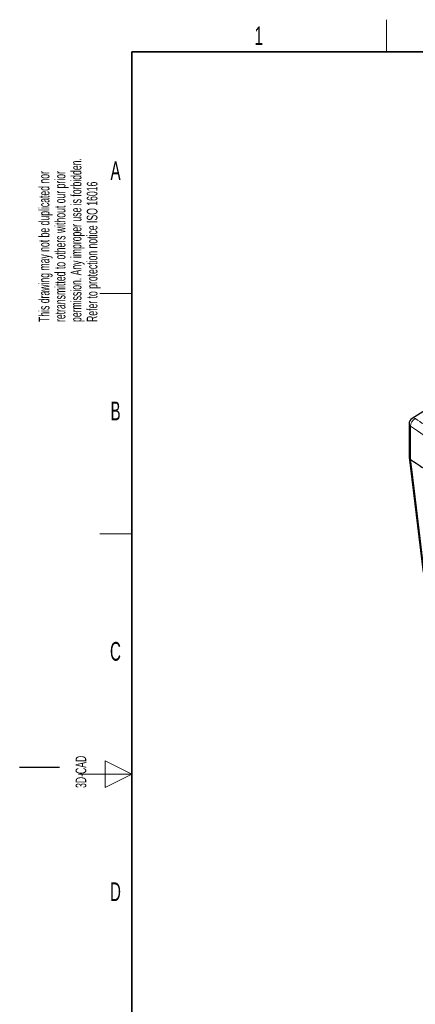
# Paper-space layout 'Blatt4' of a CAD drawing. Header units: millimetres. Extents: x 5 to 418, y 2 to 292.
# Tile 2 of 68: x 5 to 79, y 104 to 288. Entities that reach past the tile are written whole.
import ezdxf

# ---------------------------------------------------------------- set-up
doc = ezdxf.new("R2010")
doc.units = ezdxf.units.MM
doc.layers.add('SLD-0', color=7, linetype='Continuous')
doc.styles.add('SLDTEXTSTYLE0', font='TXT', dxfattribs={"width": 0.605})

psp = doc.layouts.new('Blatt4')

# ---------------------------------------------------------------- linework, layer by layer
at = {"color": 7, "linetype": 'Continuous', "lineweight": 25}
for p, q in [((90.01, 220.98), (78.57, 213.87)), ((78, 212.85), (78, 206.64)), ((78, 206.59), (80.65, 184.99)), ((78.28, 206.18), (78.28, 206.18))]:
    psp.add_line(p, q, dxfattribs=at)
at = {"color": 7, "linetype": 'Continuous', "lineweight": 18}
psp.add_line((78.28, 212.4), (78.28, 206.18), dxfattribs=at)
at = {"color": 7, "linetype": 'Continuous', "lineweight": 18, "flags": 128}
psp.add_lwpolyline([(78.28, 206.18), (78.5, 204.37), (79.39, 197.13), (80.93, 184.58)], dxfattribs=at)
at = {"color": 7, "linetype": 'Continuous', "lineweight": 25}
for centre, radius, start, end in [((79.2, 212.85), 1.2, 121.8772, 180), ((258.1, 469.62), 318.96, 235.6845, 236.6029)]:
    psp.add_arc(centre, radius, start, end, dxfattribs=at)
at = {"color": 7, "linetype": 'Continuous', "lineweight": 18}
for centre, radius, start, end in [((78.84, 213.35), 0.587, 53.6726, 117.4823), ((78.56, 212.89), 0.561, 184.2361, 240.536), ((80.01, 212.3), 1.73, 118.4636, 176.6641)]:
    psp.add_arc(centre, radius, start, end, dxfattribs=at)
for centre, major_axis, ratio, start_param, end_param in [((368.43, 359.44), (379.98, 5.83), 0.587244, 3.834585, 4.001386), ((368.42, 360.41), (378.78, 5.83), 0.587275, 3.834555, 3.861422)]:
    psp.add_ellipse(centre, major_axis=major_axis, ratio=ratio, start_param=start_param, end_param=end_param, dxfattribs=at)
at = {"color": 7, "linetype": 'Continuous', "lineweight": 25}
psp.add_open_spline([(78, 206.64), (78, 206.64), (78, 206.61), (78.01, 206.56), (78.02, 206.5), (78.04, 206.44), (78.08, 206.38), (78.12, 206.33), (78.16, 206.27), (78.22, 206.22), (78.26, 206.19), (78.28, 206.18)], degree=3, knots=[0, 0, 0, 0, 0.040547, 0.158355, 0.276978, 0.398174, 0.520259, 0.638066, 0.756692, 0.8779, 1, 1, 1, 1], dxfattribs=at)
at = {"layer": 'SLD-0', "lineweight": 18}
for p, q in [((73.75, 282.5), (73.75, 288.5)), ((20, 237.25), (26, 237.25)), ((20, 192.25), (26, 192.25)), ((26, 147.25), (21, 149.75)), ((21, 149.75), (21, 144.75)), ((16, 147.25), (26, 147.25)), ((21, 144.75), (26, 147.25))]:
    psp.add_line(p, q, dxfattribs=at)
at = {"layer": 'SLD-0', "lineweight": 35}
for p, q in [((408, 282.5), (26, 282.5)), ((26, 282.5), (26, 12))]:
    psp.add_line(p, q, dxfattribs=at)
at = {"layer": 'SLD-0'}
psp.add_line((12.5, 148.5), (5, 148.5), dxfattribs=at)

# ---------------------------------------------------------------- texts
at = {"layer": 'SLD-0', "char_height": 2, "attachment_point": 1, "rotation": 90, "style": 'SLDTEXTSTYLE0'}
for s, insert in [('permission. Any improper use is forbidden.', (14.58, 231.91)), ('retransmitted to others without our prior', (11.58, 231.91)), ('This drawing may not be duplicated nor', (8.58, 231.91)), ('Refer to protection notice ISO 16016', (17.58, 231.91)), ('3D-CAD', (15.49, 144.68)), ('noch Dritten zugänglich gemacht werden, und sie darf durch den Empfänger oder', (12.23, 7.24)), ('Ohne unsere vorherige Zustimmung darf diese Zeichnung weder vervielfältigt,', (9.23, 7.24))]:
    psp.add_mtext(s, dxfattribs=dict(at, insert=insert))
at = {"layer": 'SLD-0', "char_height": 3.5, "attachment_point": 2, "style": 'SLDTEXTSTYLE0'}
for s, insert in [('1', (49.85, 287.24)), ('A', (22.98, 262)), ('B', (22.98, 217)), ('C', (22.96, 172)), ('D', (22.96, 127))]:
    psp.add_mtext(s, dxfattribs=dict(at, insert=insert))

doc.saveas('drawing.dxf')
